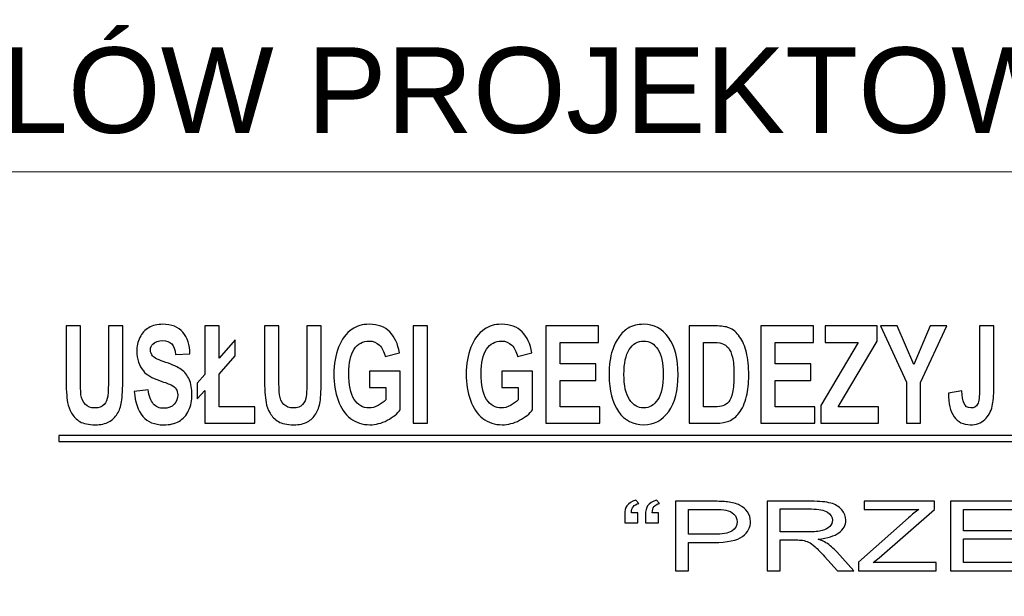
# Model space of a CAD drawing. Extents: x 5477758 to 5478333, y 5918235 to 5918502.
# Tile 11 of 130: x 5477812.95 to 5477824.45, y 5918495.45 to 5918502.19. Entities that reach past the tile are written whole.
import ezdxf

# ---------------------------------------------------------------- set-up
doc = ezdxf.new("R2010")
doc.units = 0
doc.header["$LTSCALE"] = 0.25
doc.layers.add('TABELKA', color=252, linetype='CONTINUOUS', lineweight=18)
doc.layers.add('Warstwa 1', color=252, linetype='CONTINUOUS')
doc.styles.add('Arial', font='arial.ttf')

msp = doc.modelspace()

# ---------------------------------------------------------------- linework, layer by layer
at = {"layer": 'TABELKA', "color": 18, "true_color": 0x000000}
msp.add_lwpolyline([(5477844.277, 5918500.411), (5477757.712, 5918500.411), (5477757.708, 5918380.084), (5477844.277, 5918380.084)], dxfattribs=at)
at = {"layer": 'Warstwa 1', "color": 5}
for points, knots in [([(5477813.491, 5918498.609), (5477813.491, 5918498.609), (5477813.659, 5918498.609), (5477813.659, 5918498.609), (5477813.659, 5918498.609), (5477813.659, 5918498.609), (5477813.659, 5918497.994), (5477813.659, 5918497.994), (5477813.659, 5918497.994), (5477813.659, 5918497.896), (5477813.661, 5918497.832), (5477813.665, 5918497.804), (5477813.665, 5918497.804), (5477813.672, 5918497.757), (5477813.689, 5918497.72), (5477813.716, 5918497.692), (5477813.716, 5918497.692), (5477813.743, 5918497.664), (5477813.78, 5918497.65), (5477813.827, 5918497.65), (5477813.827, 5918497.65), (5477813.875, 5918497.65), (5477813.91, 5918497.663), (5477813.935, 5918497.689), (5477813.935, 5918497.689), (5477813.959, 5918497.716), (5477813.973, 5918497.749), (5477813.978, 5918497.787), (5477813.978, 5918497.787), (5477813.983, 5918497.826), (5477813.985, 5918497.89), (5477813.985, 5918497.98), (5477813.985, 5918497.98), (5477813.985, 5918497.98), (5477813.985, 5918498.609), (5477813.985, 5918498.609), (5477813.985, 5918498.609), (5477813.985, 5918498.609), (5477814.153, 5918498.609), (5477814.153, 5918498.609), (5477814.153, 5918498.609), (5477814.153, 5918498.609), (5477814.153, 5918498.012), (5477814.153, 5918498.012), (5477814.153, 5918498.012), (5477814.153, 5918497.876), (5477814.149, 5918497.779), (5477814.139, 5918497.723), (5477814.139, 5918497.723), (5477814.13, 5918497.667), (5477814.114, 5918497.619), (5477814.089, 5918497.581), (5477814.089, 5918497.581), (5477814.065, 5918497.542), (5477814.032, 5918497.511), (5477813.992, 5918497.488), (5477813.992, 5918497.488), (5477813.951, 5918497.465), (5477813.898, 5918497.454), (5477813.832, 5918497.454), (5477813.832, 5918497.454), (5477813.753, 5918497.454), (5477813.693, 5918497.466), (5477813.652, 5918497.491), (5477813.652, 5918497.491), (5477813.611, 5918497.516), (5477813.578, 5918497.549), (5477813.555, 5918497.589), (5477813.555, 5918497.589), (5477813.531, 5918497.629), (5477813.515, 5918497.671), (5477813.508, 5918497.715), (5477813.508, 5918497.715), (5477813.497, 5918497.78), (5477813.491, 5918497.876), (5477813.491, 5918498.003), (5477813.491, 5918498.003), (5477813.491, 5918498.003), (5477813.491, 5918498.609), (5477813.491, 5918498.609)], [0, 0, 0, 0, 0.05, 0.05, 0.05, 0.05, 0.1, 0.1, 0.1, 0.1, 0.15, 0.15, 0.15, 0.15, 0.2, 0.2, 0.2, 0.2, 0.25, 0.25, 0.25, 0.25, 0.3, 0.3, 0.3, 0.3, 0.35, 0.35, 0.35, 0.35, 0.4, 0.4, 0.4, 0.4, 0.45, 0.45, 0.45, 0.45, 0.5, 0.5, 0.5, 0.5, 0.55, 0.55, 0.55, 0.55, 0.6, 0.6, 0.6, 0.6, 0.65, 0.65, 0.65, 0.65, 0.7, 0.7, 0.7, 0.7, 0.75, 0.75, 0.75, 0.75, 0.8, 0.8, 0.8, 0.8, 0.85, 0.85, 0.85, 0.85, 0.9, 0.9, 0.9, 0.9, 0.95, 0.95, 0.95, 0.95, 1, 1, 1, 1]), ([(5477814.287, 5918497.842), (5477814.287, 5918497.842), (5477814.45, 5918497.864), (5477814.45, 5918497.864), (5477814.45, 5918497.864), (5477814.46, 5918497.789), (5477814.48, 5918497.734), (5477814.51, 5918497.699), (5477814.51, 5918497.699), (5477814.54, 5918497.664), (5477814.58, 5918497.646), (5477814.632, 5918497.646), (5477814.632, 5918497.646), (5477814.685, 5918497.646), (5477814.726, 5918497.662), (5477814.753, 5918497.693), (5477814.753, 5918497.693), (5477814.781, 5918497.725), (5477814.795, 5918497.761), (5477814.795, 5918497.803), (5477814.795, 5918497.803), (5477814.795, 5918497.83), (5477814.789, 5918497.853), (5477814.777, 5918497.871), (5477814.777, 5918497.871), (5477814.766, 5918497.89), (5477814.746, 5918497.907), (5477814.717, 5918497.921), (5477814.717, 5918497.921), (5477814.697, 5918497.93), (5477814.653, 5918497.946), (5477814.583, 5918497.97), (5477814.583, 5918497.97), (5477814.493, 5918498.001), (5477814.43, 5918498.038), (5477814.394, 5918498.083), (5477814.394, 5918498.083), (5477814.343, 5918498.145), (5477814.317, 5918498.221), (5477814.317, 5918498.311), (5477814.317, 5918498.311), (5477814.317, 5918498.369), (5477814.329, 5918498.423), (5477814.353, 5918498.473), (5477814.353, 5918498.473), (5477814.377, 5918498.524), (5477814.412, 5918498.562), (5477814.457, 5918498.588), (5477814.457, 5918498.588), (5477814.502, 5918498.615), (5477814.556, 5918498.628), (5477814.62, 5918498.628), (5477814.62, 5918498.628), (5477814.724, 5918498.628), (5477814.803, 5918498.597), (5477814.856, 5918498.534), (5477814.856, 5918498.534), (5477814.908, 5918498.472), (5477814.936, 5918498.388), (5477814.938, 5918498.284), (5477814.938, 5918498.284), (5477814.938, 5918498.284), (5477814.771, 5918498.274), (5477814.771, 5918498.274), (5477814.771, 5918498.274), (5477814.764, 5918498.332), (5477814.748, 5918498.374), (5477814.725, 5918498.4), (5477814.725, 5918498.4), (5477814.701, 5918498.425), (5477814.666, 5918498.438), (5477814.619, 5918498.438), (5477814.619, 5918498.438), (5477814.57, 5918498.438), (5477814.532, 5918498.424), (5477814.504, 5918498.397), (5477814.504, 5918498.397), (5477814.486, 5918498.38), (5477814.477, 5918498.356), (5477814.477, 5918498.327), (5477814.477, 5918498.327), (5477814.477, 5918498.3), (5477814.486, 5918498.277), (5477814.502, 5918498.258), (5477814.502, 5918498.258), (5477814.524, 5918498.233), (5477814.575, 5918498.208), (5477814.656, 5918498.182), (5477814.656, 5918498.182), (5477814.738, 5918498.155), (5477814.798, 5918498.128), (5477814.837, 5918498.1), (5477814.837, 5918498.1), (5477814.876, 5918498.072), (5477814.907, 5918498.033), (5477814.929, 5918497.985), (5477814.929, 5918497.985), (5477814.951, 5918497.936), (5477814.962, 5918497.875), (5477814.962, 5918497.804), (5477814.962, 5918497.804), (5477814.962, 5918497.739), (5477814.949, 5918497.678), (5477814.923, 5918497.621), (5477814.923, 5918497.621), (5477814.896, 5918497.564), (5477814.859, 5918497.522), (5477814.81, 5918497.494), (5477814.81, 5918497.494), (5477814.762, 5918497.467), (5477814.702, 5918497.453), (5477814.63, 5918497.453), (5477814.63, 5918497.453), (5477814.525, 5918497.453), (5477814.444, 5918497.486), (5477814.388, 5918497.552), (5477814.388, 5918497.552), (5477814.332, 5918497.619), (5477814.298, 5918497.715), (5477814.287, 5918497.842)], [0, 0, 0, 0, 0.033333, 0.033333, 0.033333, 0.033333, 0.066667, 0.066667, 0.066667, 0.066667, 0.1, 0.1, 0.1, 0.1, 0.133333, 0.133333, 0.133333, 0.133333, 0.166667, 0.166667, 0.166667, 0.166667, 0.2, 0.2, 0.2, 0.2, 0.233333, 0.233333, 0.233333, 0.233333, 0.266667, 0.266667, 0.266667, 0.266667, 0.3, 0.3, 0.3, 0.3, 0.333333, 0.333333, 0.333333, 0.333333, 0.366667, 0.366667, 0.366667, 0.366667, 0.4, 0.4, 0.4, 0.4, 0.433333, 0.433333, 0.433333, 0.433333, 0.466667, 0.466667, 0.466667, 0.466667, 0.5, 0.5, 0.5, 0.5, 0.533333, 0.533333, 0.533333, 0.533333, 0.566667, 0.566667, 0.566667, 0.566667, 0.6, 0.6, 0.6, 0.6, 0.633333, 0.633333, 0.633333, 0.633333, 0.666667, 0.666667, 0.666667, 0.666667, 0.7, 0.7, 0.7, 0.7, 0.733333, 0.733333, 0.733333, 0.733333, 0.766667, 0.766667, 0.766667, 0.766667, 0.8, 0.8, 0.8, 0.8, 0.833333, 0.833333, 0.833333, 0.833333, 0.866667, 0.866667, 0.866667, 0.866667, 0.9, 0.9, 0.9, 0.9, 0.933333, 0.933333, 0.933333, 0.933333, 0.966667, 0.966667, 0.966667, 0.966667, 1, 1, 1, 1]), ([(5477815.112, 5918498.04), (5477815.112, 5918498.04), (5477815.112, 5918498.609), (5477815.112, 5918498.609), (5477815.112, 5918498.609), (5477815.112, 5918498.609), (5477815.279, 5918498.609), (5477815.279, 5918498.609), (5477815.279, 5918498.609), (5477815.279, 5918498.609), (5477815.279, 5918498.233), (5477815.279, 5918498.233), (5477815.279, 5918498.233), (5477815.279, 5918498.233), (5477815.466, 5918498.447), (5477815.466, 5918498.447), (5477815.466, 5918498.447), (5477815.466, 5918498.447), (5477815.466, 5918498.259), (5477815.466, 5918498.259), (5477815.466, 5918498.259), (5477815.466, 5918498.259), (5477815.279, 5918498.046), (5477815.279, 5918498.046), (5477815.279, 5918498.046), (5477815.279, 5918498.046), (5477815.279, 5918497.664), (5477815.279, 5918497.664), (5477815.279, 5918497.664), (5477815.279, 5918497.664), (5477815.697, 5918497.664), (5477815.697, 5918497.664), (5477815.697, 5918497.664), (5477815.697, 5918497.664), (5477815.697, 5918497.473), (5477815.697, 5918497.473), (5477815.697, 5918497.473), (5477815.697, 5918497.473), (5477815.112, 5918497.473), (5477815.112, 5918497.473), (5477815.112, 5918497.473), (5477815.112, 5918497.473), (5477815.112, 5918497.856), (5477815.112, 5918497.856), (5477815.112, 5918497.856), (5477815.112, 5918497.856), (5477815.024, 5918497.756), (5477815.024, 5918497.756), (5477815.024, 5918497.756), (5477815.024, 5918497.756), (5477815.024, 5918497.939), (5477815.024, 5918497.939), (5477815.024, 5918497.939), (5477815.024, 5918497.939), (5477815.112, 5918498.04), (5477815.112, 5918498.04)], [0, 0, 0, 0, 0.071429, 0.071429, 0.071429, 0.071429, 0.142857, 0.142857, 0.142857, 0.142857, 0.214286, 0.214286, 0.214286, 0.214286, 0.285714, 0.285714, 0.285714, 0.285714, 0.357143, 0.357143, 0.357143, 0.357143, 0.428571, 0.428571, 0.428571, 0.428571, 0.5, 0.5, 0.5, 0.5, 0.571429, 0.571429, 0.571429, 0.571429, 0.642857, 0.642857, 0.642857, 0.642857, 0.714286, 0.714286, 0.714286, 0.714286, 0.785714, 0.785714, 0.785714, 0.785714, 0.857143, 0.857143, 0.857143, 0.857143, 0.928571, 0.928571, 0.928571, 0.928571, 1, 1, 1, 1]), ([(5477815.81, 5918498.609), (5477815.81, 5918498.609), (5477815.978, 5918498.609), (5477815.978, 5918498.609), (5477815.978, 5918498.609), (5477815.978, 5918498.609), (5477815.978, 5918497.994), (5477815.978, 5918497.994), (5477815.978, 5918497.994), (5477815.978, 5918497.896), (5477815.98, 5918497.832), (5477815.984, 5918497.804), (5477815.984, 5918497.804), (5477815.991, 5918497.757), (5477816.008, 5918497.72), (5477816.035, 5918497.692), (5477816.035, 5918497.692), (5477816.062, 5918497.664), (5477816.099, 5918497.65), (5477816.146, 5918497.65), (5477816.146, 5918497.65), (5477816.194, 5918497.65), (5477816.23, 5918497.663), (5477816.254, 5918497.689), (5477816.254, 5918497.689), (5477816.278, 5918497.716), (5477816.292, 5918497.749), (5477816.297, 5918497.787), (5477816.297, 5918497.787), (5477816.302, 5918497.826), (5477816.304, 5918497.89), (5477816.304, 5918497.98), (5477816.304, 5918497.98), (5477816.304, 5918497.98), (5477816.304, 5918498.609), (5477816.304, 5918498.609), (5477816.304, 5918498.609), (5477816.304, 5918498.609), (5477816.472, 5918498.609), (5477816.472, 5918498.609), (5477816.472, 5918498.609), (5477816.472, 5918498.609), (5477816.472, 5918498.012), (5477816.472, 5918498.012), (5477816.472, 5918498.012), (5477816.472, 5918497.876), (5477816.468, 5918497.779), (5477816.459, 5918497.723), (5477816.459, 5918497.723), (5477816.449, 5918497.667), (5477816.433, 5918497.619), (5477816.408, 5918497.581), (5477816.408, 5918497.581), (5477816.384, 5918497.542), (5477816.351, 5918497.511), (5477816.311, 5918497.488), (5477816.311, 5918497.488), (5477816.27, 5918497.465), (5477816.217, 5918497.454), (5477816.151, 5918497.454), (5477816.151, 5918497.454), (5477816.072, 5918497.454), (5477816.012, 5918497.466), (5477815.971, 5918497.491), (5477815.971, 5918497.491), (5477815.93, 5918497.516), (5477815.898, 5918497.549), (5477815.874, 5918497.589), (5477815.874, 5918497.589), (5477815.85, 5918497.629), (5477815.834, 5918497.671), (5477815.827, 5918497.715), (5477815.827, 5918497.715), (5477815.816, 5918497.78), (5477815.81, 5918497.876), (5477815.81, 5918498.003), (5477815.81, 5918498.003), (5477815.81, 5918498.003), (5477815.81, 5918498.609), (5477815.81, 5918498.609)], [0, 0, 0, 0, 0.05, 0.05, 0.05, 0.05, 0.1, 0.1, 0.1, 0.1, 0.15, 0.15, 0.15, 0.15, 0.2, 0.2, 0.2, 0.2, 0.25, 0.25, 0.25, 0.25, 0.3, 0.3, 0.3, 0.3, 0.35, 0.35, 0.35, 0.35, 0.4, 0.4, 0.4, 0.4, 0.45, 0.45, 0.45, 0.45, 0.5, 0.5, 0.5, 0.5, 0.55, 0.55, 0.55, 0.55, 0.6, 0.6, 0.6, 0.6, 0.65, 0.65, 0.65, 0.65, 0.7, 0.7, 0.7, 0.7, 0.75, 0.75, 0.75, 0.75, 0.8, 0.8, 0.8, 0.8, 0.85, 0.85, 0.85, 0.85, 0.9, 0.9, 0.9, 0.9, 0.95, 0.95, 0.95, 0.95, 1, 1, 1, 1]), ([(5477817.035, 5918497.89), (5477817.035, 5918497.89), (5477817.035, 5918498.082), (5477817.035, 5918498.082), (5477817.035, 5918498.082), (5477817.035, 5918498.082), (5477817.396, 5918498.082), (5477817.396, 5918498.082), (5477817.396, 5918498.082), (5477817.396, 5918498.082), (5477817.396, 5918497.629), (5477817.396, 5918497.629), (5477817.396, 5918497.629), (5477817.361, 5918497.583), (5477817.31, 5918497.542), (5477817.244, 5918497.506), (5477817.244, 5918497.506), (5477817.177, 5918497.471), (5477817.109, 5918497.454), (5477817.041, 5918497.454), (5477817.041, 5918497.454), (5477816.954, 5918497.454), (5477816.879, 5918497.478), (5477816.814, 5918497.528), (5477816.814, 5918497.528), (5477816.75, 5918497.578), (5477816.701, 5918497.649), (5477816.669, 5918497.742), (5477816.669, 5918497.742), (5477816.636, 5918497.835), (5477816.62, 5918497.936), (5477816.62, 5918498.045), (5477816.62, 5918498.045), (5477816.62, 5918498.163), (5477816.638, 5918498.268), (5477816.674, 5918498.36), (5477816.674, 5918498.36), (5477816.711, 5918498.452), (5477816.763, 5918498.522), (5477816.833, 5918498.571), (5477816.833, 5918498.571), (5477816.887, 5918498.609), (5477816.953, 5918498.628), (5477817.032, 5918498.628), (5477817.032, 5918498.628), (5477817.135, 5918498.628), (5477817.216, 5918498.598), (5477817.273, 5918498.539), (5477817.273, 5918498.539), (5477817.331, 5918498.48), (5477817.369, 5918498.398), (5477817.385, 5918498.294), (5477817.385, 5918498.294), (5477817.385, 5918498.294), (5477817.219, 5918498.251), (5477817.219, 5918498.251), (5477817.219, 5918498.251), (5477817.207, 5918498.307), (5477817.185, 5918498.351), (5477817.153, 5918498.384), (5477817.153, 5918498.384), (5477817.121, 5918498.416), (5477817.08, 5918498.432), (5477817.032, 5918498.432), (5477817.032, 5918498.432), (5477816.959, 5918498.432), (5477816.901, 5918498.4), (5477816.857, 5918498.337), (5477816.857, 5918498.337), (5477816.814, 5918498.273), (5477816.793, 5918498.179), (5477816.793, 5918498.054), (5477816.793, 5918498.054), (5477816.793, 5918497.919), (5477816.815, 5918497.818), (5477816.858, 5918497.751), (5477816.858, 5918497.751), (5477816.902, 5918497.683), (5477816.959, 5918497.65), (5477817.03, 5918497.65), (5477817.03, 5918497.65), (5477817.066, 5918497.65), (5477817.101, 5918497.659), (5477817.136, 5918497.678), (5477817.136, 5918497.678), (5477817.171, 5918497.697), (5477817.202, 5918497.72), (5477817.227, 5918497.746), (5477817.227, 5918497.746), (5477817.227, 5918497.746), (5477817.227, 5918497.89), (5477817.227, 5918497.89), (5477817.227, 5918497.89), (5477817.227, 5918497.89), (5477817.035, 5918497.89), (5477817.035, 5918497.89)], [0, 0, 0, 0, 0.041667, 0.041667, 0.041667, 0.041667, 0.083333, 0.083333, 0.083333, 0.083333, 0.125, 0.125, 0.125, 0.125, 0.166667, 0.166667, 0.166667, 0.166667, 0.208333, 0.208333, 0.208333, 0.208333, 0.25, 0.25, 0.25, 0.25, 0.291667, 0.291667, 0.291667, 0.291667, 0.333333, 0.333333, 0.333333, 0.333333, 0.375, 0.375, 0.375, 0.375, 0.416667, 0.416667, 0.416667, 0.416667, 0.458333, 0.458333, 0.458333, 0.458333, 0.5, 0.5, 0.5, 0.5, 0.541667, 0.541667, 0.541667, 0.541667, 0.583333, 0.583333, 0.583333, 0.583333, 0.625, 0.625, 0.625, 0.625, 0.666667, 0.666667, 0.666667, 0.666667, 0.708333, 0.708333, 0.708333, 0.708333, 0.75, 0.75, 0.75, 0.75, 0.791667, 0.791667, 0.791667, 0.791667, 0.833333, 0.833333, 0.833333, 0.833333, 0.875, 0.875, 0.875, 0.875, 0.916667, 0.916667, 0.916667, 0.916667, 0.958333, 0.958333, 0.958333, 0.958333, 1, 1, 1, 1]), ([(5477817.546, 5918497.473), (5477817.546, 5918497.473), (5477817.546, 5918498.609), (5477817.546, 5918498.609), (5477817.546, 5918498.609), (5477817.546, 5918498.609), (5477817.713, 5918498.609), (5477817.713, 5918498.609), (5477817.713, 5918498.609), (5477817.713, 5918498.609), (5477817.713, 5918497.473), (5477817.713, 5918497.473), (5477817.713, 5918497.473), (5477817.713, 5918497.473), (5477817.546, 5918497.473), (5477817.546, 5918497.473)], [0, 0, 0, 0, 0.25, 0.25, 0.25, 0.25, 0.5, 0.5, 0.5, 0.5, 0.75, 0.75, 0.75, 0.75, 1, 1, 1, 1]), ([(5477818.581, 5918497.89), (5477818.581, 5918497.89), (5477818.581, 5918498.082), (5477818.581, 5918498.082), (5477818.581, 5918498.082), (5477818.581, 5918498.082), (5477818.942, 5918498.082), (5477818.942, 5918498.082), (5477818.942, 5918498.082), (5477818.942, 5918498.082), (5477818.942, 5918497.629), (5477818.942, 5918497.629), (5477818.942, 5918497.629), (5477818.907, 5918497.583), (5477818.856, 5918497.542), (5477818.79, 5918497.506), (5477818.79, 5918497.506), (5477818.723, 5918497.471), (5477818.656, 5918497.454), (5477818.587, 5918497.454), (5477818.587, 5918497.454), (5477818.501, 5918497.454), (5477818.425, 5918497.478), (5477818.36, 5918497.528), (5477818.36, 5918497.528), (5477818.296, 5918497.578), (5477818.247, 5918497.649), (5477818.215, 5918497.742), (5477818.215, 5918497.742), (5477818.182, 5918497.835), (5477818.166, 5918497.936), (5477818.166, 5918498.045), (5477818.166, 5918498.045), (5477818.166, 5918498.163), (5477818.184, 5918498.268), (5477818.22, 5918498.36), (5477818.22, 5918498.36), (5477818.257, 5918498.452), (5477818.31, 5918498.522), (5477818.38, 5918498.571), (5477818.38, 5918498.571), (5477818.433, 5918498.609), (5477818.499, 5918498.628), (5477818.578, 5918498.628), (5477818.578, 5918498.628), (5477818.681, 5918498.628), (5477818.762, 5918498.598), (5477818.82, 5918498.539), (5477818.82, 5918498.539), (5477818.878, 5918498.48), (5477818.915, 5918498.398), (5477818.932, 5918498.294), (5477818.932, 5918498.294), (5477818.932, 5918498.294), (5477818.765, 5918498.251), (5477818.765, 5918498.251), (5477818.765, 5918498.251), (5477818.753, 5918498.307), (5477818.731, 5918498.351), (5477818.699, 5918498.384), (5477818.699, 5918498.384), (5477818.667, 5918498.416), (5477818.627, 5918498.432), (5477818.578, 5918498.432), (5477818.578, 5918498.432), (5477818.505, 5918498.432), (5477818.447, 5918498.4), (5477818.404, 5918498.337), (5477818.404, 5918498.337), (5477818.36, 5918498.273), (5477818.339, 5918498.179), (5477818.339, 5918498.054), (5477818.339, 5918498.054), (5477818.339, 5918497.919), (5477818.361, 5918497.818), (5477818.405, 5918497.751), (5477818.405, 5918497.751), (5477818.448, 5918497.683), (5477818.506, 5918497.65), (5477818.577, 5918497.65), (5477818.577, 5918497.65), (5477818.612, 5918497.65), (5477818.647, 5918497.659), (5477818.682, 5918497.678), (5477818.682, 5918497.678), (5477818.717, 5918497.697), (5477818.748, 5918497.72), (5477818.773, 5918497.746), (5477818.773, 5918497.746), (5477818.773, 5918497.746), (5477818.773, 5918497.89), (5477818.773, 5918497.89), (5477818.773, 5918497.89), (5477818.773, 5918497.89), (5477818.581, 5918497.89), (5477818.581, 5918497.89)], [0, 0, 0, 0, 0.041667, 0.041667, 0.041667, 0.041667, 0.083333, 0.083333, 0.083333, 0.083333, 0.125, 0.125, 0.125, 0.125, 0.166667, 0.166667, 0.166667, 0.166667, 0.208333, 0.208333, 0.208333, 0.208333, 0.25, 0.25, 0.25, 0.25, 0.291667, 0.291667, 0.291667, 0.291667, 0.333333, 0.333333, 0.333333, 0.333333, 0.375, 0.375, 0.375, 0.375, 0.416667, 0.416667, 0.416667, 0.416667, 0.458333, 0.458333, 0.458333, 0.458333, 0.5, 0.5, 0.5, 0.5, 0.541667, 0.541667, 0.541667, 0.541667, 0.583333, 0.583333, 0.583333, 0.583333, 0.625, 0.625, 0.625, 0.625, 0.666667, 0.666667, 0.666667, 0.666667, 0.708333, 0.708333, 0.708333, 0.708333, 0.75, 0.75, 0.75, 0.75, 0.791667, 0.791667, 0.791667, 0.791667, 0.833333, 0.833333, 0.833333, 0.833333, 0.875, 0.875, 0.875, 0.875, 0.916667, 0.916667, 0.916667, 0.916667, 0.958333, 0.958333, 0.958333, 0.958333, 1, 1, 1, 1]), ([(5477819.097, 5918497.473), (5477819.097, 5918497.473), (5477819.097, 5918498.609), (5477819.097, 5918498.609), (5477819.097, 5918498.609), (5477819.097, 5918498.609), (5477819.712, 5918498.609), (5477819.712, 5918498.609), (5477819.712, 5918498.609), (5477819.712, 5918498.609), (5477819.712, 5918498.416), (5477819.712, 5918498.416), (5477819.712, 5918498.416), (5477819.712, 5918498.416), (5477819.265, 5918498.416), (5477819.265, 5918498.416), (5477819.265, 5918498.416), (5477819.265, 5918498.416), (5477819.265, 5918498.165), (5477819.265, 5918498.165), (5477819.265, 5918498.165), (5477819.265, 5918498.165), (5477819.681, 5918498.165), (5477819.681, 5918498.165), (5477819.681, 5918498.165), (5477819.681, 5918498.165), (5477819.681, 5918497.973), (5477819.681, 5918497.973), (5477819.681, 5918497.973), (5477819.681, 5918497.973), (5477819.265, 5918497.973), (5477819.265, 5918497.973), (5477819.265, 5918497.973), (5477819.265, 5918497.973), (5477819.265, 5918497.664), (5477819.265, 5918497.664), (5477819.265, 5918497.664), (5477819.265, 5918497.664), (5477819.728, 5918497.664), (5477819.728, 5918497.664), (5477819.728, 5918497.664), (5477819.728, 5918497.664), (5477819.728, 5918497.473), (5477819.728, 5918497.473), (5477819.728, 5918497.473), (5477819.728, 5918497.473), (5477819.097, 5918497.473), (5477819.097, 5918497.473)], [0, 0, 0, 0, 0.083333, 0.083333, 0.083333, 0.083333, 0.166667, 0.166667, 0.166667, 0.166667, 0.25, 0.25, 0.25, 0.25, 0.333333, 0.333333, 0.333333, 0.333333, 0.416667, 0.416667, 0.416667, 0.416667, 0.5, 0.5, 0.5, 0.5, 0.583333, 0.583333, 0.583333, 0.583333, 0.666667, 0.666667, 0.666667, 0.666667, 0.75, 0.75, 0.75, 0.75, 0.833333, 0.833333, 0.833333, 0.833333, 0.916667, 0.916667, 0.916667, 0.916667, 1, 1, 1, 1]), ([(5477819.836, 5918498.034), (5477819.836, 5918498.15), (5477819.849, 5918498.247), (5477819.874, 5918498.325), (5477819.874, 5918498.325), (5477819.893, 5918498.383), (5477819.919, 5918498.435), (5477819.952, 5918498.481), (5477819.952, 5918498.481), (5477819.984, 5918498.527), (5477820.02, 5918498.561), (5477820.059, 5918498.583), (5477820.059, 5918498.583), (5477820.111, 5918498.613), (5477820.17, 5918498.628), (5477820.238, 5918498.628), (5477820.238, 5918498.628), (5477820.36, 5918498.628), (5477820.458, 5918498.576), (5477820.531, 5918498.472), (5477820.531, 5918498.472), (5477820.605, 5918498.368), (5477820.642, 5918498.224), (5477820.642, 5918498.039), (5477820.642, 5918498.039), (5477820.642, 5918497.856), (5477820.605, 5918497.712), (5477820.532, 5918497.609), (5477820.532, 5918497.609), (5477820.459, 5918497.505), (5477820.362, 5918497.454), (5477820.24, 5918497.454), (5477820.24, 5918497.454), (5477820.117, 5918497.454), (5477820.018, 5918497.505), (5477819.946, 5918497.608), (5477819.946, 5918497.608), (5477819.873, 5918497.711), (5477819.836, 5918497.853), (5477819.836, 5918498.034)], [0, 0, 0, 0, 0.1, 0.1, 0.1, 0.1, 0.2, 0.2, 0.2, 0.2, 0.3, 0.3, 0.3, 0.3, 0.4, 0.4, 0.4, 0.4, 0.5, 0.5, 0.5, 0.5, 0.6, 0.6, 0.6, 0.6, 0.7, 0.7, 0.7, 0.7, 0.8, 0.8, 0.8, 0.8, 0.9, 0.9, 0.9, 0.9, 1, 1, 1, 1]), ([(5477820.772, 5918498.609), (5477820.772, 5918498.609), (5477821.078, 5918498.609), (5477821.078, 5918498.609), (5477821.078, 5918498.609), (5477821.147, 5918498.609), (5477821.2, 5918498.601), (5477821.236, 5918498.587), (5477821.236, 5918498.587), (5477821.285, 5918498.567), (5477821.326, 5918498.532), (5477821.361, 5918498.482), (5477821.361, 5918498.482), (5477821.396, 5918498.432), (5477821.422, 5918498.371), (5477821.44, 5918498.298), (5477821.44, 5918498.298), (5477821.458, 5918498.226), (5477821.467, 5918498.136), (5477821.467, 5918498.03), (5477821.467, 5918498.03), (5477821.467, 5918497.936), (5477821.459, 5918497.856), (5477821.442, 5918497.788), (5477821.442, 5918497.788), (5477821.421, 5918497.706), (5477821.392, 5918497.639), (5477821.353, 5918497.588), (5477821.353, 5918497.588), (5477821.324, 5918497.549), (5477821.285, 5918497.519), (5477821.235, 5918497.497), (5477821.235, 5918497.497), (5477821.199, 5918497.481), (5477821.149, 5918497.473), (5477821.087, 5918497.473), (5477821.087, 5918497.473), (5477821.087, 5918497.473), (5477820.772, 5918497.473), (5477820.772, 5918497.473), (5477820.772, 5918497.473), (5477820.772, 5918497.473), (5477820.772, 5918498.609), (5477820.772, 5918498.609)], [0, 0, 0, 0, 0.090909, 0.090909, 0.090909, 0.090909, 0.181818, 0.181818, 0.181818, 0.181818, 0.272727, 0.272727, 0.272727, 0.272727, 0.363636, 0.363636, 0.363636, 0.363636, 0.454545, 0.454545, 0.454545, 0.454545, 0.545455, 0.545455, 0.545455, 0.545455, 0.636364, 0.636364, 0.636364, 0.636364, 0.727273, 0.727273, 0.727273, 0.727273, 0.818182, 0.818182, 0.818182, 0.818182, 0.909091, 0.909091, 0.909091, 0.909091, 1, 1, 1, 1]), ([(5477821.61, 5918497.473), (5477821.61, 5918497.473), (5477821.61, 5918498.609), (5477821.61, 5918498.609), (5477821.61, 5918498.609), (5477821.61, 5918498.609), (5477822.225, 5918498.609), (5477822.225, 5918498.609), (5477822.225, 5918498.609), (5477822.225, 5918498.609), (5477822.225, 5918498.416), (5477822.225, 5918498.416), (5477822.225, 5918498.416), (5477822.225, 5918498.416), (5477821.777, 5918498.416), (5477821.777, 5918498.416), (5477821.777, 5918498.416), (5477821.777, 5918498.416), (5477821.777, 5918498.165), (5477821.777, 5918498.165), (5477821.777, 5918498.165), (5477821.777, 5918498.165), (5477822.194, 5918498.165), (5477822.194, 5918498.165), (5477822.194, 5918498.165), (5477822.194, 5918498.165), (5477822.194, 5918497.973), (5477822.194, 5918497.973), (5477822.194, 5918497.973), (5477822.194, 5918497.973), (5477821.777, 5918497.973), (5477821.777, 5918497.973), (5477821.777, 5918497.973), (5477821.777, 5918497.973), (5477821.777, 5918497.664), (5477821.777, 5918497.664), (5477821.777, 5918497.664), (5477821.777, 5918497.664), (5477822.241, 5918497.664), (5477822.241, 5918497.664), (5477822.241, 5918497.664), (5477822.241, 5918497.664), (5477822.241, 5918497.473), (5477822.241, 5918497.473), (5477822.241, 5918497.473), (5477822.241, 5918497.473), (5477821.61, 5918497.473), (5477821.61, 5918497.473)], [0, 0, 0, 0, 0.083333, 0.083333, 0.083333, 0.083333, 0.166667, 0.166667, 0.166667, 0.166667, 0.25, 0.25, 0.25, 0.25, 0.333333, 0.333333, 0.333333, 0.333333, 0.416667, 0.416667, 0.416667, 0.416667, 0.5, 0.5, 0.5, 0.5, 0.583333, 0.583333, 0.583333, 0.583333, 0.666667, 0.666667, 0.666667, 0.666667, 0.75, 0.75, 0.75, 0.75, 0.833333, 0.833333, 0.833333, 0.833333, 0.916667, 0.916667, 0.916667, 0.916667, 1, 1, 1, 1]), ([(5477822.311, 5918497.473), (5477822.311, 5918497.473), (5477822.311, 5918497.68), (5477822.311, 5918497.68), (5477822.311, 5918497.68), (5477822.311, 5918497.68), (5477822.747, 5918498.416), (5477822.747, 5918498.416), (5477822.747, 5918498.416), (5477822.747, 5918498.416), (5477822.36, 5918498.416), (5477822.36, 5918498.416), (5477822.36, 5918498.416), (5477822.36, 5918498.416), (5477822.36, 5918498.609), (5477822.36, 5918498.609), (5477822.36, 5918498.609), (5477822.36, 5918498.609), (5477822.968, 5918498.609), (5477822.968, 5918498.609), (5477822.968, 5918498.609), (5477822.968, 5918498.609), (5477822.968, 5918498.43), (5477822.968, 5918498.43), (5477822.968, 5918498.43), (5477822.968, 5918498.43), (5477822.513, 5918497.664), (5477822.513, 5918497.664), (5477822.513, 5918497.664), (5477822.513, 5918497.664), (5477822.985, 5918497.664), (5477822.985, 5918497.664), (5477822.985, 5918497.664), (5477822.985, 5918497.664), (5477822.985, 5918497.473), (5477822.985, 5918497.473), (5477822.985, 5918497.473), (5477822.985, 5918497.473), (5477822.311, 5918497.473), (5477822.311, 5918497.473)], [0, 0, 0, 0, 0.1, 0.1, 0.1, 0.1, 0.2, 0.2, 0.2, 0.2, 0.3, 0.3, 0.3, 0.3, 0.4, 0.4, 0.4, 0.4, 0.5, 0.5, 0.5, 0.5, 0.6, 0.6, 0.6, 0.6, 0.7, 0.7, 0.7, 0.7, 0.8, 0.8, 0.8, 0.8, 0.9, 0.9, 0.9, 0.9, 1, 1, 1, 1]), ([(5477823.309, 5918497.473), (5477823.309, 5918497.473), (5477823.309, 5918497.951), (5477823.309, 5918497.951), (5477823.309, 5918497.951), (5477823.309, 5918497.951), (5477823.005, 5918498.609), (5477823.005, 5918498.609), (5477823.005, 5918498.609), (5477823.005, 5918498.609), (5477823.202, 5918498.609), (5477823.202, 5918498.609), (5477823.202, 5918498.609), (5477823.202, 5918498.609), (5477823.397, 5918498.159), (5477823.397, 5918498.159), (5477823.397, 5918498.159), (5477823.397, 5918498.159), (5477823.588, 5918498.609), (5477823.588, 5918498.609), (5477823.588, 5918498.609), (5477823.588, 5918498.609), (5477823.782, 5918498.609), (5477823.782, 5918498.609), (5477823.782, 5918498.609), (5477823.782, 5918498.609), (5477823.476, 5918497.949), (5477823.476, 5918497.949), (5477823.476, 5918497.949), (5477823.476, 5918497.949), (5477823.476, 5918497.473), (5477823.476, 5918497.473), (5477823.476, 5918497.473), (5477823.476, 5918497.473), (5477823.309, 5918497.473), (5477823.309, 5918497.473)], [0, 0, 0, 0, 0.111111, 0.111111, 0.111111, 0.111111, 0.222222, 0.222222, 0.222222, 0.222222, 0.333333, 0.333333, 0.333333, 0.333333, 0.444444, 0.444444, 0.444444, 0.444444, 0.555556, 0.555556, 0.555556, 0.555556, 0.666667, 0.666667, 0.666667, 0.666667, 0.777778, 0.777778, 0.777778, 0.777778, 0.888889, 0.888889, 0.888889, 0.888889, 1, 1, 1, 1]), ([(5477824.164, 5918498.609), (5477824.164, 5918498.609), (5477824.331, 5918498.609), (5477824.331, 5918498.609), (5477824.331, 5918498.609), (5477824.331, 5918498.609), (5477824.331, 5918497.89), (5477824.331, 5918497.89), (5477824.331, 5918497.89), (5477824.331, 5918497.796), (5477824.325, 5918497.723), (5477824.313, 5918497.673), (5477824.313, 5918497.673), (5477824.297, 5918497.607), (5477824.268, 5918497.554), (5477824.225, 5918497.514), (5477824.225, 5918497.514), (5477824.182, 5918497.473), (5477824.126, 5918497.454), (5477824.056, 5918497.454), (5477824.056, 5918497.454), (5477823.974, 5918497.454), (5477823.911, 5918497.485), (5477823.867, 5918497.548), (5477823.867, 5918497.548), (5477823.823, 5918497.61), (5477823.8, 5918497.702), (5477823.8, 5918497.824), (5477823.8, 5918497.824), (5477823.8, 5918497.824), (5477823.958, 5918497.849), (5477823.958, 5918497.849), (5477823.958, 5918497.849), (5477823.96, 5918497.784), (5477823.967, 5918497.738), (5477823.979, 5918497.711), (5477823.979, 5918497.711), (5477823.997, 5918497.67), (5477824.025, 5918497.65), (5477824.062, 5918497.65), (5477824.062, 5918497.65), (5477824.099, 5918497.65), (5477824.126, 5918497.664), (5477824.141, 5918497.693), (5477824.141, 5918497.693), (5477824.156, 5918497.723), (5477824.164, 5918497.783), (5477824.164, 5918497.875), (5477824.164, 5918497.875), (5477824.164, 5918497.875), (5477824.164, 5918498.609), (5477824.164, 5918498.609)], [0, 0, 0, 0, 0.076923, 0.076923, 0.076923, 0.076923, 0.153846, 0.153846, 0.153846, 0.153846, 0.230769, 0.230769, 0.230769, 0.230769, 0.307692, 0.307692, 0.307692, 0.307692, 0.384615, 0.384615, 0.384615, 0.384615, 0.461538, 0.461538, 0.461538, 0.461538, 0.538462, 0.538462, 0.538462, 0.538462, 0.615385, 0.615385, 0.615385, 0.615385, 0.692308, 0.692308, 0.692308, 0.692308, 0.769231, 0.769231, 0.769231, 0.769231, 0.846154, 0.846154, 0.846154, 0.846154, 0.923077, 0.923077, 0.923077, 0.923077, 1, 1, 1, 1]), ([(5477820.009, 5918498.041), (5477820.009, 5918497.913), (5477820.031, 5918497.815), (5477820.074, 5918497.749), (5477820.074, 5918497.749), (5477820.118, 5918497.683), (5477820.173, 5918497.65), (5477820.24, 5918497.65), (5477820.24, 5918497.65), (5477820.306, 5918497.65), (5477820.361, 5918497.682), (5477820.404, 5918497.748), (5477820.404, 5918497.748), (5477820.447, 5918497.814), (5477820.468, 5918497.913), (5477820.468, 5918498.045), (5477820.468, 5918498.045), (5477820.468, 5918498.175), (5477820.447, 5918498.272), (5477820.406, 5918498.336), (5477820.406, 5918498.336), (5477820.364, 5918498.4), (5477820.309, 5918498.432), (5477820.24, 5918498.432), (5477820.24, 5918498.432), (5477820.17, 5918498.432), (5477820.115, 5918498.399), (5477820.072, 5918498.335), (5477820.072, 5918498.335), (5477820.03, 5918498.27), (5477820.009, 5918498.172), (5477820.009, 5918498.041)], [0, 0, 0, 0, 0.125, 0.125, 0.125, 0.125, 0.25, 0.25, 0.25, 0.25, 0.375, 0.375, 0.375, 0.375, 0.5, 0.5, 0.5, 0.5, 0.625, 0.625, 0.625, 0.625, 0.75, 0.75, 0.75, 0.75, 0.875, 0.875, 0.875, 0.875, 1, 1, 1, 1]), ([(5477820.939, 5918498.416), (5477820.939, 5918498.416), (5477820.939, 5918497.664), (5477820.939, 5918497.664), (5477820.939, 5918497.664), (5477820.939, 5918497.664), (5477821.064, 5918497.664), (5477821.064, 5918497.664), (5477821.064, 5918497.664), (5477821.111, 5918497.664), (5477821.145, 5918497.668), (5477821.166, 5918497.675), (5477821.166, 5918497.675), (5477821.193, 5918497.684), (5477821.216, 5918497.7), (5477821.233, 5918497.722), (5477821.233, 5918497.722), (5477821.251, 5918497.744), (5477821.266, 5918497.781), (5477821.277, 5918497.832), (5477821.277, 5918497.832), (5477821.289, 5918497.883), (5477821.294, 5918497.952), (5477821.294, 5918498.04), (5477821.294, 5918498.04), (5477821.294, 5918498.128), (5477821.289, 5918498.195), (5477821.277, 5918498.242), (5477821.277, 5918498.242), (5477821.266, 5918498.289), (5477821.25, 5918498.326), (5477821.23, 5918498.352), (5477821.23, 5918498.352), (5477821.209, 5918498.378), (5477821.183, 5918498.396), (5477821.152, 5918498.405), (5477821.152, 5918498.405), (5477821.129, 5918498.413), (5477821.083, 5918498.416), (5477821.014, 5918498.416), (5477821.014, 5918498.416), (5477821.014, 5918498.416), (5477820.939, 5918498.416), (5477820.939, 5918498.416)], [0, 0, 0, 0, 0.090909, 0.090909, 0.090909, 0.090909, 0.181818, 0.181818, 0.181818, 0.181818, 0.272727, 0.272727, 0.272727, 0.272727, 0.363636, 0.363636, 0.363636, 0.363636, 0.454545, 0.454545, 0.454545, 0.454545, 0.545455, 0.545455, 0.545455, 0.545455, 0.636364, 0.636364, 0.636364, 0.636364, 0.727273, 0.727273, 0.727273, 0.727273, 0.818182, 0.818182, 0.818182, 0.818182, 0.909091, 0.909091, 0.909091, 0.909091, 1, 1, 1, 1]), ([(5477813.408, 5918497.329), (5477813.408, 5918497.329), (5477837.352, 5918497.329), (5477837.352, 5918497.329), (5477837.352, 5918497.329), (5477837.352, 5918497.329), (5477837.352, 5918497.257), (5477837.352, 5918497.257), (5477837.352, 5918497.257), (5477837.352, 5918497.257), (5477813.408, 5918497.257), (5477813.408, 5918497.257), (5477813.408, 5918497.257), (5477813.408, 5918497.257), (5477813.408, 5918497.329), (5477813.408, 5918497.329)], [0, 0, 0, 0, 0.25, 0.25, 0.25, 0.25, 0.5, 0.5, 0.5, 0.5, 0.75, 0.75, 0.75, 0.75, 1, 1, 1, 1]), ([(5477820.17, 5918496.424), (5477820.17, 5918496.424), (5477820.17, 5918496.308), (5477820.17, 5918496.308), (5477820.17, 5918496.308), (5477820.17, 5918496.308), (5477820.018, 5918496.308), (5477820.018, 5918496.308), (5477820.018, 5918496.308), (5477820.018, 5918496.308), (5477820.018, 5918496.399), (5477820.018, 5918496.399), (5477820.018, 5918496.399), (5477820.018, 5918496.449), (5477820.027, 5918496.485), (5477820.044, 5918496.507), (5477820.044, 5918496.507), (5477820.065, 5918496.537), (5477820.1, 5918496.559), (5477820.148, 5918496.574), (5477820.148, 5918496.574), (5477820.148, 5918496.574), (5477820.182, 5918496.535), (5477820.182, 5918496.535), (5477820.182, 5918496.535), (5477820.153, 5918496.527), (5477820.132, 5918496.514), (5477820.119, 5918496.497), (5477820.119, 5918496.497), (5477820.105, 5918496.481), (5477820.098, 5918496.456), (5477820.096, 5918496.424), (5477820.096, 5918496.424), (5477820.096, 5918496.424), (5477820.17, 5918496.424), (5477820.17, 5918496.424)], [0, 0, 0, 0, 0.111111, 0.111111, 0.111111, 0.111111, 0.222222, 0.222222, 0.222222, 0.222222, 0.333333, 0.333333, 0.333333, 0.333333, 0.444444, 0.444444, 0.444444, 0.444444, 0.555556, 0.555556, 0.555556, 0.555556, 0.666667, 0.666667, 0.666667, 0.666667, 0.777778, 0.777778, 0.777778, 0.777778, 0.888889, 0.888889, 0.888889, 0.888889, 1, 1, 1, 1]), ([(5477820.413, 5918496.424), (5477820.413, 5918496.424), (5477820.413, 5918496.308), (5477820.413, 5918496.308), (5477820.413, 5918496.308), (5477820.413, 5918496.308), (5477820.261, 5918496.308), (5477820.261, 5918496.308), (5477820.261, 5918496.308), (5477820.261, 5918496.308), (5477820.261, 5918496.399), (5477820.261, 5918496.399), (5477820.261, 5918496.399), (5477820.261, 5918496.449), (5477820.27, 5918496.485), (5477820.286, 5918496.507), (5477820.286, 5918496.507), (5477820.308, 5918496.537), (5477820.343, 5918496.559), (5477820.391, 5918496.574), (5477820.391, 5918496.574), (5477820.391, 5918496.574), (5477820.425, 5918496.535), (5477820.425, 5918496.535), (5477820.425, 5918496.535), (5477820.396, 5918496.527), (5477820.375, 5918496.514), (5477820.361, 5918496.497), (5477820.361, 5918496.497), (5477820.348, 5918496.481), (5477820.34, 5918496.456), (5477820.339, 5918496.424), (5477820.339, 5918496.424), (5477820.339, 5918496.424), (5477820.413, 5918496.424), (5477820.413, 5918496.424)], [0, 0, 0, 0, 0.111111, 0.111111, 0.111111, 0.111111, 0.222222, 0.222222, 0.222222, 0.222222, 0.333333, 0.333333, 0.333333, 0.333333, 0.444444, 0.444444, 0.444444, 0.444444, 0.555556, 0.555556, 0.555556, 0.555556, 0.666667, 0.666667, 0.666667, 0.666667, 0.777778, 0.777778, 0.777778, 0.777778, 0.888889, 0.888889, 0.888889, 0.888889, 1, 1, 1, 1]), ([(5477820.611, 5918495.747), (5477820.611, 5918495.747), (5477820.611, 5918496.56), (5477820.611, 5918496.56), (5477820.611, 5918496.56), (5477820.611, 5918496.56), (5477821.045, 5918496.56), (5477821.045, 5918496.56), (5477821.045, 5918496.56), (5477821.121, 5918496.56), (5477821.179, 5918496.558), (5477821.219, 5918496.553), (5477821.219, 5918496.553), (5477821.275, 5918496.546), (5477821.323, 5918496.533), (5477821.361, 5918496.515), (5477821.361, 5918496.515), (5477821.399, 5918496.496), (5477821.43, 5918496.47), (5477821.453, 5918496.436), (5477821.453, 5918496.436), (5477821.476, 5918496.402), (5477821.488, 5918496.365), (5477821.488, 5918496.325), (5477821.488, 5918496.325), (5477821.488, 5918496.256), (5477821.457, 5918496.197), (5477821.395, 5918496.149), (5477821.395, 5918496.149), (5477821.332, 5918496.102), (5477821.22, 5918496.078), (5477821.058, 5918496.078), (5477821.058, 5918496.078), (5477821.058, 5918496.078), (5477820.763, 5918496.078), (5477820.763, 5918496.078), (5477820.763, 5918496.078), (5477820.763, 5918496.078), (5477820.763, 5918495.747), (5477820.763, 5918495.747), (5477820.763, 5918495.747), (5477820.763, 5918495.747), (5477820.611, 5918495.747), (5477820.611, 5918495.747)], [0, 0, 0, 0, 0.090909, 0.090909, 0.090909, 0.090909, 0.181818, 0.181818, 0.181818, 0.181818, 0.272727, 0.272727, 0.272727, 0.272727, 0.363636, 0.363636, 0.363636, 0.363636, 0.454545, 0.454545, 0.454545, 0.454545, 0.545455, 0.545455, 0.545455, 0.545455, 0.636364, 0.636364, 0.636364, 0.636364, 0.727273, 0.727273, 0.727273, 0.727273, 0.818182, 0.818182, 0.818182, 0.818182, 0.909091, 0.909091, 0.909091, 0.909091, 1, 1, 1, 1]), ([(5477821.684, 5918495.747), (5477821.684, 5918495.747), (5477821.684, 5918496.56), (5477821.684, 5918496.56), (5477821.684, 5918496.56), (5477821.684, 5918496.56), (5477822.193, 5918496.56), (5477822.193, 5918496.56), (5477822.193, 5918496.56), (5477822.295, 5918496.56), (5477822.373, 5918496.553), (5477822.426, 5918496.538), (5477822.426, 5918496.538), (5477822.479, 5918496.524), (5477822.522, 5918496.498), (5477822.554, 5918496.461), (5477822.554, 5918496.461), (5477822.586, 5918496.424), (5477822.602, 5918496.383), (5477822.602, 5918496.338), (5477822.602, 5918496.338), (5477822.602, 5918496.281), (5477822.575, 5918496.232), (5477822.522, 5918496.193), (5477822.522, 5918496.193), (5477822.47, 5918496.153), (5477822.388, 5918496.128), (5477822.278, 5918496.117), (5477822.278, 5918496.117), (5477822.318, 5918496.103), (5477822.349, 5918496.09), (5477822.37, 5918496.076), (5477822.37, 5918496.076), (5477822.414, 5918496.048), (5477822.456, 5918496.011), (5477822.496, 5918495.968), (5477822.496, 5918495.968), (5477822.496, 5918495.968), (5477822.696, 5918495.747), (5477822.696, 5918495.747), (5477822.696, 5918495.747), (5477822.696, 5918495.747), (5477822.504, 5918495.747), (5477822.504, 5918495.747), (5477822.504, 5918495.747), (5477822.504, 5918495.747), (5477822.353, 5918495.916), (5477822.353, 5918495.916), (5477822.353, 5918495.916), (5477822.308, 5918495.965), (5477822.272, 5918496.002), (5477822.243, 5918496.028), (5477822.243, 5918496.028), (5477822.214, 5918496.054), (5477822.189, 5918496.072), (5477822.166, 5918496.082), (5477822.166, 5918496.082), (5477822.143, 5918496.093), (5477822.12, 5918496.1), (5477822.097, 5918496.104), (5477822.097, 5918496.104), (5477822.079, 5918496.107), (5477822.051, 5918496.108), (5477822.012, 5918496.108), (5477822.012, 5918496.108), (5477822.012, 5918496.108), (5477821.836, 5918496.108), (5477821.836, 5918496.108), (5477821.836, 5918496.108), (5477821.836, 5918496.108), (5477821.836, 5918495.747), (5477821.836, 5918495.747), (5477821.836, 5918495.747), (5477821.836, 5918495.747), (5477821.684, 5918495.747), (5477821.684, 5918495.747)], [0, 0, 0, 0, 0.052632, 0.052632, 0.052632, 0.052632, 0.105263, 0.105263, 0.105263, 0.105263, 0.157895, 0.157895, 0.157895, 0.157895, 0.210526, 0.210526, 0.210526, 0.210526, 0.263158, 0.263158, 0.263158, 0.263158, 0.315789, 0.315789, 0.315789, 0.315789, 0.368421, 0.368421, 0.368421, 0.368421, 0.421053, 0.421053, 0.421053, 0.421053, 0.473684, 0.473684, 0.473684, 0.473684, 0.526316, 0.526316, 0.526316, 0.526316, 0.578947, 0.578947, 0.578947, 0.578947, 0.631579, 0.631579, 0.631579, 0.631579, 0.684211, 0.684211, 0.684211, 0.684211, 0.736842, 0.736842, 0.736842, 0.736842, 0.789474, 0.789474, 0.789474, 0.789474, 0.842105, 0.842105, 0.842105, 0.842105, 0.894737, 0.894737, 0.894737, 0.894737, 0.947368, 0.947368, 0.947368, 0.947368, 1, 1, 1, 1]), ([(5477822.748, 5918495.747), (5477822.748, 5918495.747), (5477822.748, 5918495.847), (5477822.748, 5918495.847), (5477822.748, 5918495.847), (5477822.748, 5918495.847), (5477823.336, 5918496.368), (5477823.336, 5918496.368), (5477823.336, 5918496.368), (5477823.378, 5918496.405), (5477823.418, 5918496.437), (5477823.455, 5918496.464), (5477823.455, 5918496.464), (5477823.455, 5918496.464), (5477822.815, 5918496.464), (5477822.815, 5918496.464), (5477822.815, 5918496.464), (5477822.815, 5918496.464), (5477822.815, 5918496.56), (5477822.815, 5918496.56), (5477822.815, 5918496.56), (5477822.815, 5918496.56), (5477823.637, 5918496.56), (5477823.637, 5918496.56), (5477823.637, 5918496.56), (5477823.637, 5918496.56), (5477823.637, 5918496.464), (5477823.637, 5918496.464), (5477823.637, 5918496.464), (5477823.637, 5918496.464), (5477822.992, 5918495.9), (5477822.992, 5918495.9), (5477822.992, 5918495.9), (5477822.992, 5918495.9), (5477822.923, 5918495.843), (5477822.923, 5918495.843), (5477822.923, 5918495.843), (5477822.923, 5918495.843), (5477823.656, 5918495.843), (5477823.656, 5918495.843), (5477823.656, 5918495.843), (5477823.656, 5918495.843), (5477823.656, 5918495.747), (5477823.656, 5918495.747), (5477823.656, 5918495.747), (5477823.656, 5918495.747), (5477822.748, 5918495.747), (5477822.748, 5918495.747)], [0, 0, 0, 0, 0.083333, 0.083333, 0.083333, 0.083333, 0.166667, 0.166667, 0.166667, 0.166667, 0.25, 0.25, 0.25, 0.25, 0.333333, 0.333333, 0.333333, 0.333333, 0.416667, 0.416667, 0.416667, 0.416667, 0.5, 0.5, 0.5, 0.5, 0.583333, 0.583333, 0.583333, 0.583333, 0.666667, 0.666667, 0.666667, 0.666667, 0.75, 0.75, 0.75, 0.75, 0.833333, 0.833333, 0.833333, 0.833333, 0.916667, 0.916667, 0.916667, 0.916667, 1, 1, 1, 1]), ([(5477823.823, 5918495.747), (5477823.823, 5918495.747), (5477823.823, 5918496.56), (5477823.823, 5918496.56), (5477823.823, 5918496.56), (5477823.823, 5918496.56), (5477824.653, 5918496.56), (5477824.653, 5918496.56), (5477824.653, 5918496.56), (5477824.653, 5918496.56), (5477824.653, 5918496.464), (5477824.653, 5918496.464), (5477824.653, 5918496.464), (5477824.653, 5918496.464), (5477823.975, 5918496.464), (5477823.975, 5918496.464), (5477823.975, 5918496.464), (5477823.975, 5918496.464), (5477823.975, 5918496.215), (5477823.975, 5918496.215), (5477823.975, 5918496.215), (5477823.975, 5918496.215), (5477824.61, 5918496.215), (5477824.61, 5918496.215), (5477824.61, 5918496.215), (5477824.61, 5918496.215), (5477824.61, 5918496.12), (5477824.61, 5918496.12), (5477824.61, 5918496.12), (5477824.61, 5918496.12), (5477823.975, 5918496.12), (5477823.975, 5918496.12), (5477823.975, 5918496.12), (5477823.975, 5918496.12), (5477823.975, 5918495.843), (5477823.975, 5918495.843), (5477823.975, 5918495.843), (5477823.975, 5918495.843), (5477824.68, 5918495.843), (5477824.68, 5918495.843), (5477824.68, 5918495.843), (5477824.68, 5918495.843), (5477824.68, 5918495.747), (5477824.68, 5918495.747), (5477824.68, 5918495.747), (5477824.68, 5918495.747), (5477823.823, 5918495.747), (5477823.823, 5918495.747)], [0, 0, 0, 0, 0.083333, 0.083333, 0.083333, 0.083333, 0.166667, 0.166667, 0.166667, 0.166667, 0.25, 0.25, 0.25, 0.25, 0.333333, 0.333333, 0.333333, 0.333333, 0.416667, 0.416667, 0.416667, 0.416667, 0.5, 0.5, 0.5, 0.5, 0.583333, 0.583333, 0.583333, 0.583333, 0.666667, 0.666667, 0.666667, 0.666667, 0.75, 0.75, 0.75, 0.75, 0.833333, 0.833333, 0.833333, 0.833333, 0.916667, 0.916667, 0.916667, 0.916667, 1, 1, 1, 1]), ([(5477820.763, 5918496.174), (5477820.763, 5918496.174), (5477821.06, 5918496.174), (5477821.06, 5918496.174), (5477821.06, 5918496.174), (5477821.158, 5918496.174), (5477821.228, 5918496.186), (5477821.269, 5918496.212), (5477821.269, 5918496.212), (5477821.31, 5918496.238), (5477821.331, 5918496.275), (5477821.331, 5918496.322), (5477821.331, 5918496.322), (5477821.331, 5918496.356), (5477821.319, 5918496.385), (5477821.295, 5918496.409), (5477821.295, 5918496.409), (5477821.27, 5918496.433), (5477821.239, 5918496.449), (5477821.199, 5918496.457), (5477821.199, 5918496.457), (5477821.173, 5918496.462), (5477821.126, 5918496.464), (5477821.057, 5918496.464), (5477821.057, 5918496.464), (5477821.057, 5918496.464), (5477820.763, 5918496.464), (5477820.763, 5918496.464), (5477820.763, 5918496.464), (5477820.763, 5918496.464), (5477820.763, 5918496.174), (5477820.763, 5918496.174)], [0, 0, 0, 0, 0.125, 0.125, 0.125, 0.125, 0.25, 0.25, 0.25, 0.25, 0.375, 0.375, 0.375, 0.375, 0.5, 0.5, 0.5, 0.5, 0.625, 0.625, 0.625, 0.625, 0.75, 0.75, 0.75, 0.75, 0.875, 0.875, 0.875, 0.875, 1, 1, 1, 1]), ([(5477821.836, 5918496.201), (5477821.836, 5918496.201), (5477822.162, 5918496.201), (5477822.162, 5918496.201), (5477822.162, 5918496.201), (5477822.232, 5918496.201), (5477822.286, 5918496.206), (5477822.325, 5918496.217), (5477822.325, 5918496.217), (5477822.364, 5918496.227), (5477822.394, 5918496.243), (5477822.414, 5918496.265), (5477822.414, 5918496.265), (5477822.435, 5918496.288), (5477822.445, 5918496.312), (5477822.445, 5918496.338), (5477822.445, 5918496.338), (5477822.445, 5918496.377), (5477822.425, 5918496.408), (5477822.386, 5918496.433), (5477822.386, 5918496.433), (5477822.347, 5918496.458), (5477822.284, 5918496.47), (5477822.199, 5918496.47), (5477822.199, 5918496.47), (5477822.199, 5918496.47), (5477821.836, 5918496.47), (5477821.836, 5918496.47), (5477821.836, 5918496.47), (5477821.836, 5918496.47), (5477821.836, 5918496.201), (5477821.836, 5918496.201)], [0, 0, 0, 0, 0.125, 0.125, 0.125, 0.125, 0.25, 0.25, 0.25, 0.25, 0.375, 0.375, 0.375, 0.375, 0.5, 0.5, 0.5, 0.5, 0.625, 0.625, 0.625, 0.625, 0.75, 0.75, 0.75, 0.75, 0.875, 0.875, 0.875, 0.875, 1, 1, 1, 1])]:
    msp.add_open_spline(points, degree=3, knots=knots, dxfattribs=at)

# ---------------------------------------------------------------- texts
at = {"layer": 'TABELKA', "color": 18, "true_color": 0x000000, "style": 'Arial'}
msp.add_text('METRYKA INFORMATYCZNEJ KOPII MAPY DO CELÓW PROJEKTOWYCH', height=1, dxfattribs=at).set_placement((5477779.595, 5918500.864))

doc.saveas('drawing.dxf')
